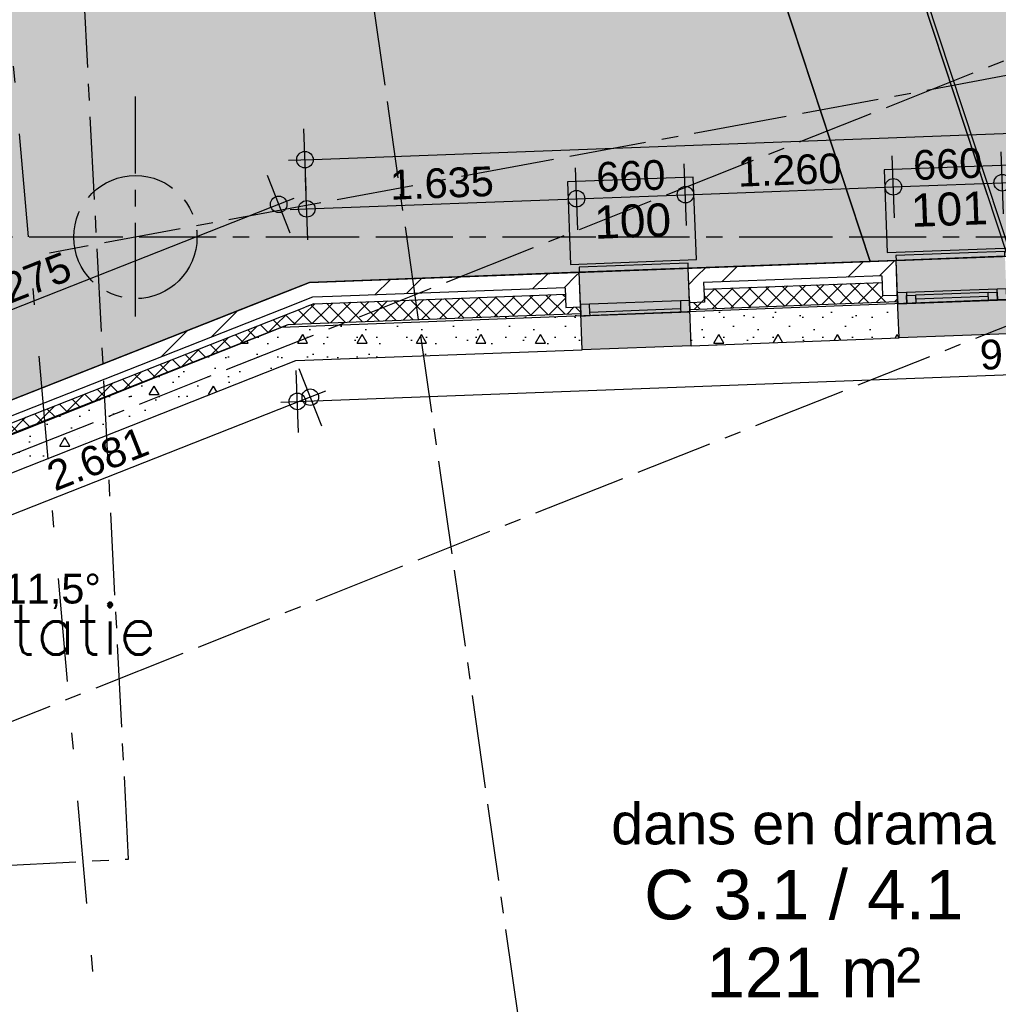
# Model space of a CAD drawing. Extents: x 856 to 5197, y -207 to 263.
# Tile 181 of 225: x 1073.47 to 1079.4, y 29.98 to 35.94. Entities that reach past the tile are written whole.
import ezdxf
from ezdxf.enums import TextEntityAlignment as Align

# ---------------------------------------------------------------- set-up
doc = ezdxf.new("R2010")
doc.units = 0
doc.header["$MEASUREMENT"] = 0
for name, pattern in [('B0302', [1.251, 0.626, -0.3125, 0, -0.3125]), ('B0304', [0.6, 0.5, -0.05, 0, -0.05]), ('B0805', [1.366667, 0.566667, -0.1, 0.033333, -0.1, 0.466667, -0.1])]:
    doc.linetypes.add(name, pattern=pattern)
for name, color, linetype in [('00 BEBOUWING', 7, 'Continuous'), ('00 TERREIN', 7, 'Continuous'), ('21 Buitenwanden', 7, 'Continuous'), ('23 Vloeren', 7, 'Continuous'), ('99 Aankleding 2D tek', 7, 'Continuous'), ('A Lijn doorsnede', 7, 'Continuous'), ('A Stramien', 7, 'Continuous'), ('T Tekst_dim 1_ 100', 7, 'Continuous'), ('Window Markers', 7, 'Continuous'), ('Z Gebruiksopp', 7, 'Continuous')]:
    doc.layers.add(name, color=color, linetype=linetype)
doc.styles.add('GENERATED_STYLE_3', font='Arial')
doc.styles.add('GENERATED_STYLE_5', font='Arial')
doc.styles.get("Standard").update_dxf_attribs({"font": 'txt', "bigfont": 'BIGFONT.SHX'})
doc.dimstyles.new('GENERATED_STYLE__1', dxfattribs={"dimtxt": 0.18, "dimasz": 0.19, "dimexe": 0.18, "dimexo": 0, "dimgap": 0.09, "dimtad": 1, "dimdec": 0, "dimlfac": 1000, "dimzin": 0, "dimdsep": 46, "dimtxsty": 'Standard', "dimblk": 'ARROWHEAD_7', "dimblk1": 'ARROWHEAD_7', "dimblk2": 'ARROWHEAD_7', "dimcen": 0.09, "dimclrd": 7, "dimclre": 7, "dimclrt": 7, "dimadec": 1, "dimazin": 0, "dimtfac": 1, "dimtdec": 4, "dimtmove": 0, "dimatfit": 3, "dimfxl": 0, "dimtolj": 1, "dimtzin": 0, "dimarcsym": 0})
doc.dimstyles.new('GENERATED_STYLE__4', dxfattribs={"dimtxt": 0.18, "dimasz": 0.19, "dimexe": 0.18, "dimexo": 0.04, "dimgap": 0.09, "dimtad": 1, "dimtih": 1, "dimtoh": 1, "dimdec": 0, "dimzin": 0, "dimdsep": 46, "dimtxsty": 'Standard', "dimblk": 'ARROWHEAD_9', "dimblk1": 'ARROWHEAD_9', "dimblk2": 'ARROWHEAD_9', "dimcen": 0.09, "dimclrd": 7, "dimclre": 7, "dimclrt": 7, "dimadec": 1, "dimazin": 0, "dimtfac": 1, "dimtdec": 4, "dimtmove": 0, "dimatfit": 3, "dimfxl": 0, "dimtolj": 1, "dimtzin": 0, "dimarcsym": 0})
doc.dimstyles.new('GENERATED_STYLE__5', dxfattribs={"dimtxt": 0.25, "dimasz": 0.19, "dimexe": 0.18, "dimexo": 0, "dimgap": 0.09, "dimtad": 1, "dimdec": 0, "dimlfac": 1000, "dimzin": 0, "dimdsep": 46, "dimtxsty": 'Standard', "dimblk": 'ARROWHEAD_7', "dimblk1": 'ARROWHEAD_7', "dimblk2": 'ARROWHEAD_7', "dimcen": 0.09, "dimclrd": 7, "dimclre": 7, "dimclrt": 7, "dimadec": 1, "dimazin": 0, "dimtfac": 1, "dimtdec": 4, "dimtmove": 0, "dimatfit": 3, "dimfxl": 0, "dimtolj": 1, "dimtzin": 0, "dimarcsym": 0})
pattern_1 = [(45, (988.21373, 0), (-0.4596194, 0.4596194), []), (45, (988.1218, 0.0919), (-0.4596194, 0.4596194), [])]
pattern_2 = [(0, (988.21373, 0), (0, 0.6235383), [0.06, -0.3]), (0, (988.39373, 0.3118), (0, 0.6235383), [0.06, -0.3]), (60, (988.21373, 0), (-0.54, 0.311769), [0.06, -0.3]), (60, (988.57373, 0), (-0.54, 0.311769), [0.06, -0.3]), (120, (988.27373, 0), (0.54, 0.311769), [0.06, -0.3]), (120, (988.63373, 0), (0.54, 0.311769), [0.06, -0.3]), (0, (988.21373, 0.06), (0, 0.12), [0, -0.12, 0, -0.18]), (45, (988.27373, 0.06), (-0.08485282, 0.08485282), [0, -0.09, 0, -0.15])]
pattern_3 = [(45, (988.21373, 0), (-0.05303301, 0.05303301), []), (135, (988.21373, 0), (0.05303301, 0.05303301), [])]

# ---------------------------------------------------------------- blocks, each defined once
blk = doc.blocks.new('SLAB_173_3', base_point=(1049.1188, 43.3491))
at = {"layer": '00 TERREIN', "linetype": 'Continuous', "lineweight": 0}
h = blk.add_hatch(dxfattribs=at)
h.set_pattern_fill('16_Grind_0003', color=252, style=0, pattern_type=2)
h.set_pattern_definition([(-52.8577, (1056.153, 50.3236), (5.20153, 3.93993), [0.71487, -3.57435]), (-52.8577, (1060.049, 50.584), (5.20153, 3.93993), [0.71487, -3.57435]), (3.8244, (1056.153, 50.3236), (-1.28396, 7.09862), [0.65073, -3.25364]), (3.8244, (1058.743, 46.9045), (-1.28396, 7.09862), [0.65073, -3.25364]), (70.4603, (1056.585, 49.754), (-6.4855, 3.1587), [0.65073, -3.25364]), (70.4603, (1059.175, 46.335), (-6.4855, 3.1587), [0.65073, -3.25364]), (-52.8577, (1056.6537, 50.7027), (1.001036, 0.75824), [0, -1.429741, 0, -2.144611]), (-11.5638, (1057.0853, 50.1329), (0.097413, 1.342047), [0, -1.009183, 0, -1.681972])])
h.paths.add_polyline_path([(1049.1188, 43.3491), (1056.2737, 25.3361), (1072.4184, 31.6957), (1072.4184, 32.6093), (1072.1784, 32.6093), (1072.1784, 33.1493), (1075.2254, 34.3511), (1078.6209, 34.4785), (1066.3132, 71.8035), (1099.5584, 79.0521), (1109.6539, 70.2408, -0.255208), (1138.2137, 84.2609), (1136.8218, 91.5367), (1160.4202, 110.3395), (1167.1528, 84.8299), (1192.1105, 111.5726), (1173.7235, 145.6291), (1129.9394, 108.581), (1121.682, 101.9354), (1115.314, 97.6983), (1109.0702, 93.5553), (1101.9158, 90.8725), (1090.6563, 89.2665), (1084.0175, 90.4624), (1075.6185, 88.3594), (1064.0213, 83.3424), (1052.7564, 67.5101)], flags=0)
at = {"layer": '00 TERREIN', "linetype": 'Continuous', "flags": 128}
blk.add_lwpolyline([(1115.314, 97.6983), (1109.0702, 93.5553), (1101.9158, 90.8725), (1090.6563, 89.2665), (1084.0175, 90.4624), (1075.6185, 88.3594), (1064.0213, 83.3424), (1052.7564, 67.5101), (1049.1188, 43.3491), (1056.2737, 25.3361), (1072.4184, 31.6957), (1072.4184, 32.6093), (1072.1784, 32.6093), (1072.1784, 33.1493), (1075.2254, 34.3511), (1078.6209, 34.4785), (1066.3132, 71.8035), (1099.5584, 79.0521), (1109.6539, 70.2408, -0.255208), (1138.2137, 84.2609)], format="xyb", dxfattribs=at)
blk = doc.blocks.new('SLAB_128_3', base_point=(1198.0661, 100.5417))
at = {"layer": '00 TERREIN', "linetype": 'Continuous', "lineweight": 0}
blk.add_hatch(color=254, dxfattribs=at).paths.add_polyline_path([(1198.0661, 100.5417), (1174.4518, 92.6509), (1160.391, 77.2809), (1159.791, 77.7933), (1166.2695, 85.042), (1159.9596, 108.9497), (1137.6984, 91.2122), (1139.0305, 84.2489), (1132.2671, 84.3483), (1124.8606, 82.2564), (1118.7674, 79.2047), (1112.6177, 74.9375), (1109.2236, 69.559), (1099.3396, 78.1856), (1067.351, 71.211), (1079.4529, 34.5098), (1095.2096, 35.1013), (1096.036, 29.3271), (1097.9943, 15.6446), (1093.1555, 14.952), (1095.5089, -1.511), (1158.0151, -0.565), (1180.3531, -0.2153), (1271.3267, 3.8224)], flags=0)
at = {"layer": '00 TERREIN', "linetype": 'Continuous', "flags": 128}
blk.add_lwpolyline([(1198.0661, 100.5417), (1174.4518, 92.6509), (1160.391, 77.2809), (1159.791, 77.7933), (1166.2695, 85.042), (1159.9596, 108.9497), (1137.6984, 91.2122), (1139.0305, 84.2489), (1132.2671, 84.3483), (1124.8606, 82.2564), (1118.7674, 79.2047), (1112.6177, 74.9375), (1109.2236, 69.559), (1099.3396, 78.1856), (1067.351, 71.211), (1079.4529, 34.5098), (1095.2096, 35.1013), (1096.036, 29.3271), (1097.9943, 15.6446), (1093.1555, 14.952), (1095.5089, -1.511), (1158.0151, -0.565), (1180.3531, -0.2153), (1271.3267, 3.8224)], close=True, dxfattribs=at)
blk = doc.blocks.new('dans en drama_C 3.1 _ 4.1_271_3', base_point=(1078.2013, 30.586))
at = {"linetype": 'Continuous', "lineweight": 0, "flags": 1}
for tag in ['ROOM_PERIM', 'ROOM_WALLS_SURF', 'ROOM_DOORS_SURF', 'ROOM_WINDS_SURF', 'ROOM_BASELEV', 'ROOM_HEIGHT', 'ROOM_NET_AREA', 'ROOM_REDUCED_AREA', 'ROOM_CALC_AREA', 'ROOM_VOLUME']:
    blk.add_attdef(tag, text='', height=2, dxfattribs=at).set_placement((1078.2013, 30.0145), align=Align.BOTTOM_LEFT)
at = {"layer": 'Z Gebruiksopp', "linetype": 'Continuous', "insert": (1078.773, 30.321), "char_height": 0.3, "attachment_point": 1, "style": 'GENERATED_STYLE_3'}
blk.add_mtext('{\\A1{\\H0.7x;\\S2^  ;}}', dxfattribs=at)
at = {"layer": 'Z Gebruiksopp'}
for tag, height, style, p in [('ROOM_NAME', 0.25, 'GENERATED_STYLE_5', (1077.0522, 30.8727)), ('ROOM_NUMBER', 0.3, 'GENERATED_STYLE_3', (1077.2522, 30.4036)), ('ROOM_AREA', 0.3, 'GENERATED_STYLE_3', (1077.6295, 29.9321))]:
    blk.add_attdef(tag, text='', height=height, dxfattribs=dict(at, style=style)).set_placement(p, align=Align.BOTTOM_LEFT)
blk = doc.blocks.new('SLAB_42_3', base_point=(1079.4778, 34.5107))
at = {"layer": '00 TERREIN', "linetype": 'Continuous', "lineweight": 0}
blk.add_hatch(color=252, dxfattribs=at).paths.add_polyline_path([(1079.4778, 34.5107), (1067.351, 71.211), (1099.3396, 78.1856), (1109.3418, 69.6013), (1109.7131, 70.1892), (1099.5584, 79.0521), (1066.3132, 71.8035), (1078.6209, 34.4785)], flags=0)
at = {"layer": '00 TERREIN', "linetype": 'Continuous', "flags": 128}
blk.add_lwpolyline([(1079.4778, 34.5107), (1067.351, 71.211), (1099.3396, 78.1856), (1109.3418, 69.6013), (1109.7131, 70.1892), (1099.5584, 79.0521), (1066.3132, 71.8035), (1078.6209, 34.4785)], close=True, dxfattribs=at)
blk = doc.blocks.new('R1a metaal 11_2', base_point=(988.2137, 0))
at = {"layer": '21 Buitenwanden', "linetype": 'Continuous'}
for p, q in [((987.8837, 0.195), (987.8837, 0.225)), ((987.8837, 0.225), (988.5437, 0.225)), ((987.8837, 0.195), (988.5437, 0.195)), ((988.5437, 0.225), (988.5437, 0.195)), ((987.9387, 0), (987.8837, 0)), ((987.8837, 0), (987.8837, -0.07)), ((987.8837, 0), (987.8837, -0.07)), ((987.9387, -0.02), (987.9387, 0)), ((988.4887, 0), (987.9387, 0)), ((988.5437, 0), (988.4887, 0)), ((988.4887, 0), (988.4887, -0.02)), ((988.5437, -0.07), (988.5437, 0)), ((988.5437, 0), (988.5437, -0.07)), ((987.9387, -0.07), (987.9387, -0.02)), ((987.9937, -0.02), (987.9387, -0.02)), ((987.9387, -0.02), (987.9387, -0.07)), ((987.9937, -0.02), (988.4337, -0.02)), ((987.9937, -0.07), (987.9937, -0.02)), ((987.9937, -0.045), (988.4337, -0.045)), ((988.4887, -0.02), (988.4337, -0.02)), ((988.4337, -0.02), (988.4337, -0.07)), ((988.4887, -0.02), (988.4887, -0.07)), ((988.4887, -0.07), (988.4887, -0.02)), ((987.8837, -0.07), (987.9387, -0.07)), ((987.9387, -0.07), (987.9937, -0.07)), ((987.9937, -0.07), (988.4337, -0.07)), ((987.9937, -0.07), (988.4337, -0.07)), ((988.4337, -0.07), (988.4887, -0.07)), ((988.4887, -0.07), (988.5437, -0.07)), ((987.8837, -0.275), (988.5437, -0.275))]:
    blk.add_line(p, q, dxfattribs=at)
blk = doc.blocks.new('D Marker 11_10', base_point=(988.2137, 0))
at = {"layer": 'Window Markers', "linetype": 'Continuous'}
for p, q in [((987.8325, -0.52), (987.8325, -1.02)), ((988.595, -0.52), (987.8325, -0.52)), ((988.595, -1.02), (988.595, -0.52)), ((987.8325, -1.02), (988.595, -1.02))]:
    blk.add_line(p, q, dxfattribs=at)
at = {"layer": 'Window Markers', "linetype": 'Continuous', "insert": (988.4426, -0.6659), "char_height": 0.2, "attachment_point": 7, "rotation": 180, "style": 'GENERATED_STYLE_3'}
blk.add_mtext('{101}', dxfattribs=at)
blk = doc.blocks.new('R1a metaal 11', base_point=(988.2137, 0))
at = {"layer": '21 Buitenwanden', "linetype": 'Continuous'}
for p, q in [((987.8837, 0.195), (987.8837, 0.225)), ((987.8837, 0.225), (988.5437, 0.225)), ((987.8837, 0.195), (988.5437, 0.195)), ((988.5437, 0.225), (988.5437, 0.195)), ((987.8837, 0), (987.9387, 0)), ((987.8837, -0.07), (987.8837, 0)), ((987.8837, 0), (987.8837, -0.07)), ((987.9387, 0), (987.9387, -0.05)), ((987.9387, 0), (988.4887, 0)), ((988.4887, -0.05), (988.4887, 0)), ((988.4887, 0), (988.5437, 0)), ((988.5437, 0), (988.5437, -0.07)), ((988.5437, 0), (988.5437, -0.07)), ((987.9387, -0.05), (987.9387, -0.07)), ((987.9387, -0.05), (988.4887, -0.05)), ((987.9387, -0.05), (988.4887, -0.05)), ((988.4887, -0.07), (988.4887, -0.05)), ((987.9387, -0.07), (987.8837, -0.07)), ((988.4887, -0.07), (987.9387, -0.07)), ((988.5437, -0.07), (988.4887, -0.07)), ((987.8837, -0.275), (988.5437, -0.275))]:
    blk.add_line(p, q, dxfattribs=at)
blk = doc.blocks.new('D Marker 11_11', base_point=(988.2137, 0))
at = {"layer": 'Window Markers', "linetype": 'Continuous'}
for p, q in [((987.8325, -0.52), (987.8325, -1.02)), ((988.595, -0.52), (987.8325, -0.52)), ((988.595, -1.02), (988.595, -0.52)), ((987.8325, -1.02), (988.595, -1.02))]:
    blk.add_line(p, q, dxfattribs=at)
at = {"layer": 'Window Markers', "linetype": 'Continuous', "insert": (988.4426, -0.6659), "char_height": 0.2, "attachment_point": 7, "rotation": 180, "style": 'GENERATED_STYLE_3'}
blk.add_mtext('{100}', dxfattribs=at)
blk = doc.blocks.new('WALL_339_3', base_point=(1090.3905, 34.9204))
at = {"layer": '21 Buitenwanden', "linetype": 'Continuous', "lineweight": 0}
for points in [[(1078.7771, 34.5144), (1078.7782, 34.4844), (1078.7856, 34.2896), (1079.4451, 34.3143), (1079.4378, 34.5092), (1079.4366, 34.5392)], [(1076.8585, 34.4424), (1076.8596, 34.4124), (1076.8669, 34.2175), (1077.5264, 34.2423), (1077.5191, 34.4372), (1077.518, 34.4671)], [(1078.7856, 34.2896), (1078.7959, 34.0148), (1079.4554, 34.0395), (1079.4451, 34.3143)], [(1076.8669, 34.2175), (1076.8772, 33.9427), (1077.5368, 33.9675), (1077.5264, 34.2423)]]:
    blk.add_hatch(color=255, dxfattribs=at).paths.add_polyline_path(points, flags=0)
at = {"layer": '21 Buitenwanden', "linetype": 'Continuous'}
h = blk.add_hatch(dxfattribs=at)
h.set_pattern_fill('10_Baksteen_0003', color=256, style=0, pattern_type=2)
h.set_pattern_definition(pattern_1)
h.paths.add_polyline_path([(1078.7782, 34.4844), (1077.5191, 34.4372), (1077.6124, 34.3506), (1078.6917, 34.3911)], flags=0)
h = blk.add_hatch(dxfattribs=at)
h.set_pattern_fill('10_Baksteen_0003', color=256, style=0, pattern_type=2)
h.set_pattern_definition(pattern_1)
h.paths.add_polyline_path([(1078.6917, 34.3911), (1078.6962, 34.2712), (1078.7861, 34.2746), (1078.7782, 34.4844)], flags=0)
h = blk.add_hatch(dxfattribs=at)
h.set_pattern_fill('10_Baksteen_0003', color=256, style=0, pattern_type=2)
h.set_pattern_definition(pattern_1)
h.paths.add_polyline_path([(1075.2442, 34.2617), (1076.773, 34.3191), (1076.8596, 34.4124), (1075.4966, 34.3612)], flags=0)
h = blk.add_hatch(dxfattribs=at)
h.set_pattern_fill('10_Baksteen_0003', color=256, style=0, pattern_type=2)
h.set_pattern_definition(pattern_1)
h.paths.add_polyline_path([(1076.773, 34.3191), (1076.7775, 34.1992), (1076.8675, 34.2025), (1076.8596, 34.4124)], flags=0)
h = blk.add_hatch(dxfattribs=at)
h.set_pattern_fill('10_Baksteen_0003', color=256, style=0, pattern_type=2)
h.set_pattern_definition(pattern_1)
h.paths.add_polyline_path([(1077.6124, 34.3506), (1077.5191, 34.4372), (1077.527, 34.2273), (1077.6169, 34.2307)], flags=0)
h = blk.add_hatch(dxfattribs=at)
h.set_pattern_fill('10_Baksteen_0003', color=256, style=0, pattern_type=2)
h.set_pattern_definition(pattern_1)
h.paths.add_polyline_path([(1075.2254, 34.3511), (1075.2096, 34.2604), (1075.2442, 34.2617), (1075.4966, 34.3612)], flags=0)
h = blk.add_hatch(dxfattribs=at)
h.set_pattern_fill('13_45gr_isolatie_0003', color=256, style=0, pattern_type=2)
h.set_pattern_definition(pattern_3)
h.paths.add_polyline_path([(1077.527, 34.2273), (1077.5285, 34.1873), (1078.7876, 34.2346), (1078.7861, 34.2746), (1078.6962, 34.2712), (1078.6932, 34.3511), (1077.6139, 34.3106), (1077.6169, 34.2307)], flags=0)
h = blk.add_hatch(dxfattribs=at)
h.set_pattern_fill('13_45gr_isolatie_0003', color=256, style=0, pattern_type=2)
h.set_pattern_definition(pattern_3)
h.paths.add_polyline_path([(1075.187, 34.1317), (1075.1813, 34.0992), (1076.869, 34.1626), (1076.8675, 34.2025), (1076.7775, 34.1992), (1076.7745, 34.2791), (1075.4332, 34.2288)], flags=0)
h = blk.add_hatch(dxfattribs=at)
h.set_pattern_fill('13_45gr_isolatie_0003', color=256, style=0, pattern_type=2)
h.set_pattern_definition(pattern_3)
h.paths.add_polyline_path([(1075.1992, 34.2009), (1075.187, 34.1317), (1075.4332, 34.2288), (1075.2525, 34.222)], flags=0)
h = blk.add_hatch(dxfattribs=at)
h.set_pattern_fill('10_Baksteen_0003', color=256, style=0, pattern_type=2)
h.set_pattern_definition(pattern_1)
h.paths.add_polyline_path([(1075.2442, 34.2617), (1075.2096, 34.2604), (1075.2072, 34.2471)], flags=0)
h = blk.add_hatch(dxfattribs=at)
h.set_pattern_fill('11_Constructie_beton_0003', color=256, style=0, pattern_type=2)
h.set_pattern_definition(pattern_2)
h.paths.add_polyline_path([(1078.7876, 34.2346), (1077.5285, 34.1873), (1077.5368, 33.9675), (1078.7959, 34.0148)], flags=0)
h = blk.add_hatch(dxfattribs=at)
h.set_pattern_fill('11_Constructie_beton_0003', color=256, style=0, pattern_type=2)
h.set_pattern_definition(pattern_2)
h.paths.add_polyline_path([(1075.7594, 34.1209), (1075.1425, 33.8776), (1076.8772, 33.9427), (1076.869, 34.1626)], flags=0)
h = blk.add_hatch(dxfattribs=at)
h.set_pattern_fill('11_Constructie_beton_0003', color=256, style=0, pattern_type=2)
h.set_pattern_definition(pattern_2)
h.paths.add_polyline_path([(1075.7594, 34.1209), (1075.1813, 34.0992), (1075.1425, 33.8776)], flags=0)
for p, q in [((1078.7782, 34.4844), (1077.5191, 34.4372)), ((1078.7861, 34.2746), (1078.7782, 34.4844)), ((1078.7856, 34.2896), (1078.7782, 34.4844)), ((1076.8596, 34.4124), (1075.2254, 34.3511)), ((1076.8675, 34.2025), (1076.8596, 34.4124)), ((1076.8669, 34.2175), (1076.8596, 34.4124)), ((1077.527, 34.2273), (1077.5191, 34.4372)), ((1077.5264, 34.2423), (1077.5191, 34.4372)), ((1078.6917, 34.3911), (1077.6124, 34.3506)), ((1077.6124, 34.3506), (1077.6169, 34.2307)), ((1077.6139, 34.3106), (1078.6932, 34.3511)), ((1078.6917, 34.3911), (1078.6962, 34.2712)), ((1076.773, 34.3191), (1075.3647, 34.2662)), ((1076.773, 34.3191), (1076.7775, 34.1992)), ((1078.7959, 34.0148), (1078.7856, 34.2896)), ((1075.2442, 34.2617), (1075.2072, 34.2471)), ((1075.3647, 34.2662), (1075.2442, 34.2617)), ((1075.2525, 34.222), (1076.7745, 34.2791)), ((1077.5368, 33.9675), (1077.5264, 34.2423)), ((1077.6169, 34.2307), (1077.527, 34.2273)), ((1077.5285, 34.1873), (1078.7876, 34.2346)), ((1078.6962, 34.2712), (1078.7861, 34.2746)), ((1075.2525, 34.222), (1075.1992, 34.2009)), ((1076.7775, 34.1992), (1076.8675, 34.2025)), ((1076.8772, 33.9427), (1076.8669, 34.2175)), ((1075.1813, 34.0992), (1076.869, 34.1626)), ((1077.5368, 33.9675), (1078.7959, 34.0148)), ((1075.1425, 33.8776), (1076.8772, 33.9427))]:
    blk.add_line(p, q, dxfattribs=at)
at = {"layer": '21 Buitenwanden', "linetype": 'Continuous', "xscale": -1, "rotation": 2.149925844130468}
for name, p in [('R1a metaal 11_2', (1079.1153, 34.3019)), ('R1a metaal 11', (1077.1967, 34.2299))]:
    blk.add_blockref(name, p, dxfattribs=at)
at = {"layer": 'Window Markers', "linetype": 'Continuous', "rotation": 182.1499258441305}
for name, p in [('D Marker 11_10', (1079.1256, 34.0271)), ('D Marker 11_11', (1077.207, 33.9551))]:
    blk.add_blockref(name, p, dxfattribs=at)
blk = doc.blocks.new('WALL_340_3', base_point=(1075.2254, 34.3511))
at = {"layer": '21 Buitenwanden', "linetype": 'Continuous'}
h = blk.add_hatch(dxfattribs=at)
h.set_pattern_fill('10_Baksteen_0003', color=256, style=0, pattern_type=2)
h.set_pattern_definition(pattern_1)
h.paths.add_polyline_path([(1075.2096, 34.2604), (1075.2254, 34.3511), (1074.9731, 34.2515)], flags=0)
h = blk.add_hatch(dxfattribs=at)
h.set_pattern_fill('10_Baksteen_0003', color=256, style=0, pattern_type=2)
h.set_pattern_definition(pattern_1)
h.paths.add_polyline_path([(1072.2684, 33.1004), (1072.2816, 33.0933), (1075.2072, 34.2471), (1075.2096, 34.2604), (1074.9731, 34.2515), (1072.2684, 33.1848)], flags=0)
h = blk.add_hatch(dxfattribs=at)
h.set_pattern_fill('13_45gr_isolatie_0003', color=256, style=0, pattern_type=2)
h.set_pattern_definition(pattern_3)
h.paths.add_polyline_path([(1075.0967, 34.096), (1075.187, 34.1317), (1075.1992, 34.2009), (1074.916, 34.0893)], flags=0)
h = blk.add_hatch(dxfattribs=at)
h.set_pattern_fill('13_45gr_isolatie_0003', color=256, style=0, pattern_type=2)
h.set_pattern_definition(pattern_3)
h.paths.add_polyline_path([(1075.1813, 34.0992), (1075.187, 34.1317), (1075.0967, 34.096)], flags=0)
h = blk.add_hatch(dxfattribs=at)
h.set_pattern_fill('13_45gr_isolatie_0003', color=256, style=0, pattern_type=2)
h.set_pattern_definition(pattern_3)
h.paths.add_polyline_path([(1072.4284, 33.0437), (1075.0967, 34.096), (1074.916, 34.0893), (1072.4284, 33.1082)], flags=0)
h = blk.add_hatch(dxfattribs=at)
h.set_pattern_fill('11_Constructie_beton_0003', color=256, style=0, pattern_type=2)
h.set_pattern_definition(pattern_2)
h.paths.add_polyline_path([(1075.1425, 33.8776), (1075.1813, 34.0992), (1075.0967, 34.096), (1074.4798, 33.8527)], flags=0)
h = blk.add_hatch(dxfattribs=at)
h.set_pattern_fill('11_Constructie_beton_0003', color=256, style=0, pattern_type=2)
h.set_pattern_definition(pattern_2)
h.paths.add_polyline_path([(1072.6484, 32.8939), (1075.1425, 33.8776), (1074.4798, 33.8527), (1072.6484, 33.1304)], flags=0)
h = blk.add_hatch(dxfattribs=at)
h.set_pattern_fill('10_Baksteen_0003', color=256, style=0, pattern_type=2)
h.set_pattern_definition(pattern_1)
h.paths.add_polyline_path([(1072.1784, 33.1493), (1072.2684, 33.1004), (1072.2684, 33.1848)], flags=0)
h = blk.add_hatch(dxfattribs=at)
h.set_pattern_fill('13_45gr_isolatie_0003', color=256, style=0, pattern_type=2)
h.set_pattern_definition(pattern_3)
h.paths.add_polyline_path([(1072.4284, 33.1082), (1072.3274, 33.0683), (1072.3962, 33.031), (1072.4284, 33.0437)], flags=0)
h = blk.add_hatch(dxfattribs=at)
h.set_pattern_fill('11_Constructie_beton_0003', color=256, style=0, pattern_type=2)
h.set_pattern_definition(pattern_2)
h.paths.add_polyline_path([(1072.4284, 33.0135), (1072.6484, 32.8939), (1072.6484, 33.1304), (1072.4284, 33.0437)], flags=0)
h = blk.add_hatch(dxfattribs=at)
h.set_pattern_fill('13_45gr_isolatie_0003', color=256, style=0, pattern_type=2)
h.set_pattern_definition(pattern_3)
h.paths.add_polyline_path([(1072.4284, 33.0437), (1072.3962, 33.031), (1072.4284, 33.0135)], flags=0)
for p, q in [((1075.2254, 34.3511), (1074.9731, 34.2515)), ((1074.9731, 34.2515), (1072.1784, 33.1493)), ((1075.2072, 34.2471), (1075.132, 34.2175)), ((1075.132, 34.2175), (1072.3084, 33.1038)), ((1072.3274, 33.0683), (1075.1992, 34.2009)), ((1072.4284, 33.0437), (1075.0967, 34.096)), ((1075.0967, 34.096), (1075.1813, 34.0992)), ((1072.6484, 32.8939), (1075.1425, 33.8776)), ((1072.3084, 33.1038), (1072.2816, 33.0933)), ((1072.4284, 33.0437), (1072.4284, 33.0135))]:
    blk.add_line(p, q, dxfattribs=at)
blk = doc.blocks.new('*D721', base_point=(988.2137, 0))
at = {"layer": 'T Tekst_dim 1_ 100', "linetype": 'Continuous'}
for p, q in [((1075.1077, 34.6497), (1074.9701, 34.9985)), ((1074.9924, 34.8058), (1075.1319, 34.8608)), ((1072.0384, 33.6407), (1074.9924, 34.8058)), ((1072.0606, 33.4479), (1071.9231, 33.7968)), ((1071.8988, 33.5857), (1072.0384, 33.6407))]:
    blk.add_line(p, q, dxfattribs=at)
for centre in [(1075.0389, 34.8241), (1071.9918, 33.6224)]:
    blk.add_circle(centre, 0.05, dxfattribs=at)
at = {"layer": 'T Tekst_dim 1_ 100', "insert": (1073.1488, 34.3109), "char_height": 0.18, "attachment_point": 1, "rotation": 21.52415, "style": 'GENERATED_STYLE_3'}
blk.add_mtext('{3.275}', dxfattribs=at)
blk = doc.blocks.new('ARROWHEAD_7')
at = {"color": 0, "linetype": 'Continuous', "lineweight": 0}
for p, q in [((0, 0), (-1, 0)), ((-0.25, 0), (0.25, 0)), ((0, -0.25), (0, 0.25))]:
    blk.add_line(p, q, dxfattribs=at)
blk.add_circle((0, 0), 0.25, dxfattribs=at)
blk = doc.blocks.new('*D722', base_point=(988.2137, 0))
at = {"layer": 'T Tekst_dim 1_ 100', "linetype": 'Continuous'}
for p, q in [((1084.4641, 33.7923), (1084.45, 34.167)), ((1075.2018, 33.6322), (1084.507, 33.9815)), ((1075.1588, 33.443), (1075.1448, 33.8177)), ((1075.0519, 33.6266), (1075.2018, 33.6322))]:
    blk.add_line(p, q, dxfattribs=at)
for centre in [(1084.4571, 33.9797), (1075.1518, 33.6303)]:
    blk.add_circle(centre, 0.05, dxfattribs=at)
at = {"layer": 'T Tekst_dim 1_ 100', "char_height": 0.18, "attachment_point": 1, "rotation": 2.14993, "style": 'GENERATED_STYLE_3'}
for s, insert in [('{210}', (1083.9874, 34.1782)), ('{9.312}', (1079.2819, 34.0015))]:
    blk.add_mtext(s, dxfattribs=dict(at, insert=insert))
blk = doc.blocks.new('*D723', base_point=(988.2137, 0))
at = {"layer": 'T Tekst_dim 1_ 100', "linetype": 'Continuous'}
for p, q in [((1084.4641, 33.7923), (1084.45, 34.167)), ((1084.6742, 33.8002), (1084.6601, 34.1749)), ((1084.507, 33.9815), (1084.7171, 33.9894)), ((1075.2018, 33.6322), (1084.507, 33.9815))]:
    blk.add_line(p, q, dxfattribs=at)
blk.add_circle((1084.6671, 33.9876), 0.05, dxfattribs=at)
blk = doc.blocks.new('*D732', base_point=(988.2137, 0))
at = {"layer": 'T Tekst_dim 1_ 100', "linetype": 'Continuous'}
for p, q in [((1075.1611, 33.8304), (1075.2987, 33.4815)), ((1075.323, 33.6926), (1075.1834, 33.6376)), ((1075.1834, 33.6376), (1072.7824, 32.6906)), ((1072.6671, 32.8467), (1072.8046, 32.4979)), ((1072.7824, 32.6906), (1072.6428, 32.6356))]:
    blk.add_line(p, q, dxfattribs=at)
for centre in [(1075.2299, 33.6559), (1072.7358, 32.6723)]:
    blk.add_circle(centre, 0.05, dxfattribs=at)
at = {"layer": 'T Tekst_dim 1_ 100', "insert": (1073.6163, 33.2517), "char_height": 0.18, "attachment_point": 1, "rotation": 21.52415, "style": 'GENERATED_STYLE_3'}
blk.add_mtext('{2.681}', dxfattribs=at)
blk = doc.blocks.new('*D854', base_point=(988.2137, 0))
at = {"layer": 'T Tekst_dim 1_ 100', "linetype": 'Continuous'}
for p, q in [((1073.1381, 33.0871), (1073.0697, 32.9633)), ((1073.1381, 33.0871), (1073.2619, 33.0187)), ((1073.2619, 33.0187), (1073.0697, 32.9633)), ((1072.6484, 32.5893), (1072.6484, 32.18)), ((1072.6484, 32.3675), (1072.7385, 32.4766)), ((1072.7385, 32.4766), (1072.7575, 32.2775)), ((1072.6484, 32.3675), (1072.7575, 32.2775))]:
    blk.add_line(p, q, dxfattribs=at)
blk.add_arc((1072.6484, 32.8939), 0.5264, 280.90029, 10.62386, dxfattribs=at)
at = {"layer": 'T Tekst_dim 1_ 100', "insert": (1073.2324, 32.5865), "char_height": 0.18, "attachment_point": 1, "style": 'GENERATED_STYLE_3'}
blk.add_mtext('{111,5°}', dxfattribs=at)
blk = doc.blocks.new('ARROWHEAD_9')
at = {"color": 0, "linetype": 'Continuous', "lineweight": 0}
blk.add_line((0, 0), (-1, 0), dxfattribs=at)
at = {"color": 0, "linetype": 'Continuous', "lineweight": 0, "flags": 128}
blk.add_lwpolyline([(-0.525, 0.525), (0, 0), (-0.525, -0.525)], close=True, dxfattribs=at)
blk = doc.blocks.new('CUTPLANE_3_3', base_point=(1076.8644, -3.5558))
at = {"layer": 'A Lijn doorsnede', "linetype": 'B0302'}
blk.add_line((1076.8209, -3.0577), (1073.1705, 38.6661), dxfattribs=at)
blk = doc.blocks.new('CUTPLANE_14_3', base_point=(1070.5137, 30.6724))
at = {"layer": 'A Lijn doorsnede', "linetype": 'B0304'}
for p, q in [((1073.8247, 36.7669), (1072.2061, 36.6833)), ((1074.1296, 30.859), (1073.8247, 36.7669)), ((1072.511, 30.7754), (1074.1296, 30.859))]:
    blk.add_line(p, q, dxfattribs=at)
at = {"layer": 'A Lijn doorsnede', "linetype": 'Continuous'}
for p, q in [((1070.4085, 36.5906), (1071.4072, 36.6421)), ((1070.7134, 30.6827), (1071.7121, 30.7342))]:
    blk.add_line(p, q, dxfattribs=at)
at = {"layer": 'A Lijn doorsnede', "linetype": 'B0302'}
blk.add_line((1070.5137, 30.6724), (1070.2088, 36.5803), dxfattribs=at)
at = {"layer": 'A Lijn doorsnede', "linetype": 'Continuous', "char_height": 0.5, "attachment_point": 7, "rotation": 272.95405, "style": 'GENERATED_STYLE_3'}
for insert in [(1070.3574, 37.8043), (1070.7404, 30.3837)]:
    blk.add_mtext('{G2}', dxfattribs=dict(at, insert=insert))
blk = doc.blocks.new('SLAB_160_3', base_point=(1010.4516, 14.6048))
at = {"layer": '00 BEBOUWING', "linetype": 'Continuous', "lineweight": 0}
h = blk.add_hatch(dxfattribs=at)
h.set_pattern_fill('Lijnen_horz_300_0003', color=252, style=0, pattern_type=2)
h.set_pattern_definition([(-68.47284, (1053.013, 34.02567), (0.2391415, 0.181139), [])])
h.paths.add_polyline_path([(1010.4516, 14.6048, 0.021087), (1019.1029, 17.3085, 0.018844), (1027.3444, 20.5414, 0.019457), (1033.0616, 23.2979, 0.021053), (1039.4137, 27.0746, 0.012604), (1046.3543, 31.8857, -0.005224), (1050.1735, 34.6054, -0.015709), (1054.097, 37.1588, -0.038118), (1061.6023, 40.9168, -0.060138), (1075.6175, 44.7996, -0.027771), (1082.1049, 45.4073, -0.017728), (1088.5517, 45.3966, -0.015048), (1100.786, 44.6195), (1100.9421, 47.4771, -0.022245), (1086.1565, 48.8689, 0.006434), (1082.1656, 49.3791, 0.019419), (1078.1682, 49.6816, 0.081773), (1066.3683, 48.06, 0.039967), (1059.8662, 45.4945, 0.035037), (1053.779, 41.9653, 0.020762), (1050.0167, 39.1669, 0.006842), (1046.4838, 36.2201, -0.007032), (1042.8961, 33.229, -0.014424), (1039.6808, 30.7964, -0.02836), (1033.5233, 26.9106, -0.018437), (1028.5024, 24.4015, -0.018164), (1019.9034, 20.8364, -0.019729), (1010.7526, 17.7467)], flags=0)
blk = doc.blocks.new('SLAB_492_3', base_point=(1055.6992, 26.5928))
at = {"layer": '23 Vloeren', "linetype": 'Continuous', "flags": 128}
blk.add_lwpolyline([(1062.056, 0.03), (1063.1348, 1.1087), (1063.1349, 1.65), (1066.0458, 1.65), (1068.2143, 1.65), (1068.2143, 0.85), (1074.0584, 0.85), (1073.984, 2.293), (1080.3214, 2.293), (1080.4236, 1.572), (1090.0653, 1.572), (1090.0653, 2.302), (1094.8568, 2.302), (1094.6389, 3.825), (1093.0485, 14.9368), (1092.999, 14.9297), (1090.1749, 34.6621), (1075.0561, 34.0777), (1072.3896, 33.0185), (1072.3916, 31.6097), (1056.253, 25.1988), (1055.6992, 26.5928), (1015.1945, 10.5027)], dxfattribs=at)
blk = doc.blocks.new('*D1048', base_point=(988.2137, 0))
at = {"layer": 'A Stramien', "linetype": 'Continuous'}
for p, q in [((1063.891, 34.4087), (1063.7526, 34.7573)), ((1063.7753, 34.5645), (1063.9147, 34.6199)), ((1057.1769, 31.9434), (1063.7753, 34.5645)), ((1057.1996, 31.7507), (1057.0612, 32.0992)), ((1053.8312, 30.6143), (1057.1769, 31.9434))]:
    blk.add_line(p, q, dxfattribs=at)
for centre in [(1063.8218, 34.583), (1057.1304, 31.9249)]:
    blk.add_circle(centre, 0.05, dxfattribs=at)
at = {"layer": 'A Stramien', "insert": (1059.9816, 33.3803), "char_height": 0.25, "attachment_point": 1, "rotation": 21.66501}
blk.add_mtext('{7.200}', dxfattribs=at)
blk = doc.blocks.new('*D1126', base_point=(988.2137, 0))
at = {"layer": 'T Tekst_dim 1_ 100', "linetype": 'Continuous'}
for p, q in [((1076.8499, 34.6704), (1076.8358, 35.0452)), ((1075.2158, 34.6091), (1075.2017, 34.9838)), ((1075.2587, 34.7983), (1076.8928, 34.8597)), ((1075.1088, 34.7927), (1075.2587, 34.7983))]:
    blk.add_line(p, q, dxfattribs=at)
for centre in [(1076.8429, 34.8578), (1075.2087, 34.7964)]:
    blk.add_circle(centre, 0.05, dxfattribs=at)
at = {"layer": 'T Tekst_dim 1_ 100', "insert": (1075.709, 35.0314), "char_height": 0.18, "attachment_point": 1, "rotation": 2.14993, "style": 'GENERATED_STYLE_3'}
blk.add_mtext('{1.635}', dxfattribs=at)
blk = doc.blocks.new('*D1127', base_point=(988.2137, 0))
at = {"layer": 'T Tekst_dim 1_ 100', "linetype": 'Continuous'}
for p, q in [((1077.5094, 34.6952), (1077.4954, 35.0699)), ((1076.8499, 34.6704), (1076.8358, 35.0452)), ((1076.8928, 34.8597), (1077.5524, 34.8844)), ((1075.2587, 34.7983), (1076.8928, 34.8597))]:
    blk.add_line(p, q, dxfattribs=at)
blk.add_circle((1077.5024, 34.8825), 0.05, dxfattribs=at)
at = {"layer": 'T Tekst_dim 1_ 100', "insert": (1076.9587, 35.0783), "char_height": 0.18, "attachment_point": 1, "rotation": 2.14993, "style": 'GENERATED_STYLE_3'}
blk.add_mtext('{660}', dxfattribs=at)
blk = doc.blocks.new('*D1128', base_point=(988.2137, 0))
at = {"layer": 'T Tekst_dim 1_ 100', "linetype": 'Continuous'}
for p, q in [((1077.5094, 34.6952), (1077.4954, 35.0699)), ((1078.7686, 34.7424), (1078.7545, 35.1172)), ((1076.8928, 34.8597), (1077.5524, 34.8844)), ((1077.5524, 34.8844), (1078.8115, 34.9317))]:
    blk.add_line(p, q, dxfattribs=at)
blk.add_circle((1078.7615, 34.9298), 0.05, dxfattribs=at)
at = {"layer": 'T Tekst_dim 1_ 100', "insert": (1077.8152, 35.1104), "char_height": 0.18, "attachment_point": 1, "rotation": 2.14993, "style": 'GENERATED_STYLE_3'}
blk.add_mtext('{1.260}', dxfattribs=at)
blk = doc.blocks.new('*D1129', base_point=(988.2137, 0))
at = {"layer": 'T Tekst_dim 1_ 100', "linetype": 'Continuous'}
for p, q in [((1079.4281, 34.7672), (1079.414, 35.1419)), ((1078.7686, 34.7424), (1078.7545, 35.1172)), ((1078.8115, 34.9317), (1079.471, 34.9564)), ((1077.5524, 34.8844), (1078.8115, 34.9317))]:
    blk.add_line(p, q, dxfattribs=at)
blk.add_circle((1079.4211, 34.9546), 0.05, dxfattribs=at)
at = {"layer": 'T Tekst_dim 1_ 100', "insert": (1078.8774, 35.1503), "char_height": 0.18, "attachment_point": 1, "rotation": 2.14993, "style": 'GENERATED_STYLE_3'}
blk.add_mtext('{660}', dxfattribs=at)
blk = doc.blocks.new('*D1130', base_point=(988.2137, 0))
at = {"layer": 'T Tekst_dim 1_ 100', "linetype": 'Continuous'}
for p, q in [((1080.6872, 34.8145), (1080.6731, 35.1892)), ((1079.4281, 34.7672), (1079.414, 35.1419)), ((1079.471, 34.9564), (1080.7301, 35.0037)), ((1078.8115, 34.9317), (1079.471, 34.9564))]:
    blk.add_line(p, q, dxfattribs=at)
blk.add_circle((1080.6802, 35.0018), 0.05, dxfattribs=at)
at = {"layer": 'T Tekst_dim 1_ 100', "insert": (1079.7338, 35.1825), "char_height": 0.18, "attachment_point": 1, "rotation": 2.14993, "style": 'GENERATED_STYLE_3'}
blk.add_mtext('{1.260}', dxfattribs=at)
blk = doc.blocks.new('*D1131', base_point=(988.2137, 0))
at = {"layer": 'T Tekst_dim 1_ 100', "linetype": 'Continuous'}
for p, q in [((1080.6872, 34.8145), (1080.6731, 35.1892)), ((1081.3467, 34.8392), (1081.3327, 35.214)), ((1079.471, 34.9564), (1080.7301, 35.0037)), ((1080.7301, 35.0037), (1081.3897, 35.0285))]:
    blk.add_line(p, q, dxfattribs=at)
blk.add_circle((1081.3397, 35.0266), 0.05, dxfattribs=at)
at = {"layer": 'T Tekst_dim 1_ 100', "insert": (1080.796, 35.2223), "char_height": 0.18, "attachment_point": 1, "rotation": 2.14993, "style": 'GENERATED_STYLE_3'}
blk.add_mtext('{660}', dxfattribs=at)
blk = doc.blocks.new('*D1132', base_point=(988.2137, 0))
at = {"layer": 'T Tekst_dim 1_ 100', "linetype": 'Continuous'}
for p, q in [((1082.6058, 34.8865), (1082.5918, 35.2612)), ((1081.3467, 34.8392), (1081.3327, 35.214)), ((1081.3897, 35.0285), (1082.6488, 35.0757)), ((1080.7301, 35.0037), (1081.3897, 35.0285))]:
    blk.add_line(p, q, dxfattribs=at)
blk.add_circle((1082.5988, 35.0739), 0.05, dxfattribs=at)
at = {"layer": 'T Tekst_dim 1_ 100', "insert": (1081.6525, 35.2545), "char_height": 0.18, "attachment_point": 1, "rotation": 2.14993, "style": 'GENERATED_STYLE_3'}
blk.add_mtext('{1.260}', dxfattribs=at)
blk = doc.blocks.new('*D1133', base_point=(988.2137, 0))
at = {"layer": 'T Tekst_dim 1_ 100', "linetype": 'Continuous'}
for p, q in [((1082.6058, 34.8865), (1082.5918, 35.2612)), ((1083.2654, 34.9113), (1083.2513, 35.286)), ((1081.3897, 35.0285), (1082.6488, 35.0757)), ((1082.6488, 35.0757), (1083.3083, 35.1005))]:
    blk.add_line(p, q, dxfattribs=at)
blk.add_circle((1083.2583, 35.0986), 0.05, dxfattribs=at)
at = {"layer": 'T Tekst_dim 1_ 100', "insert": (1082.7147, 35.2944), "char_height": 0.18, "attachment_point": 1, "rotation": 2.14993, "style": 'GENERATED_STYLE_3'}
blk.add_mtext('{660}', dxfattribs=at)
blk = doc.blocks.new('*D1134', base_point=(988.2137, 0))
at = {"layer": 'T Tekst_dim 1_ 100', "linetype": 'Continuous'}
for p, q in [((1090.3808, 35.1784), (1090.3667, 35.5531)), ((1083.3083, 35.1005), (1090.3238, 35.3639)), ((1090.3238, 35.3639), (1090.4737, 35.3695)), ((1083.2654, 34.9113), (1083.2513, 35.286)), ((1082.6488, 35.0757), (1083.3083, 35.1005))]:
    blk.add_line(p, q, dxfattribs=at)
blk.add_circle((1090.3737, 35.3657), 0.05, dxfattribs=at)
at = {"layer": 'T Tekst_dim 1_ 100', "insert": (1086.4993, 35.4364), "char_height": 0.18, "attachment_point": 1, "rotation": 2.14993, "style": 'GENERATED_STYLE_3'}
blk.add_mtext('{7.120}', dxfattribs=at)
blk = doc.blocks.new('*D1135', base_point=(988.2137, 0))
at = {"layer": 'T Tekst_dim 1_ 100', "linetype": 'Continuous'}
for p, q in [((1090.3696, 35.4761), (1090.3555, 35.8509)), ((1075.2475, 35.0961), (1090.3126, 35.6616)), ((1090.3126, 35.6616), (1090.4625, 35.6673)), ((1075.2046, 34.9068), (1075.1905, 35.2816)), ((1075.0976, 35.0904), (1075.2475, 35.0961))]:
    blk.add_line(p, q, dxfattribs=at)
for centre in [(1090.3626, 35.6635), (1075.1976, 35.0942)]:
    blk.add_circle(centre, 0.05, dxfattribs=at)
at = {"layer": 'T Tekst_dim 1_ 100', "insert": (1082.3947, 35.5805), "char_height": 0.18, "attachment_point": 1, "rotation": 2.14993, "style": 'GENERATED_STYLE_3'}
blk.add_mtext('{15.176}', dxfattribs=at)
blk = doc.blocks.new('*D1215', base_point=(988.2137, 0))
at = {"layer": 'A Stramien', "linetype": 'Continuous'}
for p, q in [((1081.8215, 39.0694), (1075.2625, 38.1307)), ((1075.2625, 38.1307), (1073.7504, 37.9143)), ((1073.6744, 38.0928), (1073.7275, 37.7216)), ((1073.7504, 37.9143), (1073.602, 37.893))]:
    blk.add_line(p, q, dxfattribs=at)
blk.add_circle((1073.7009, 37.9072), 0.05, dxfattribs=at)
at = {"layer": 'A Stramien', "insert": (1074.0552, 38.261), "char_height": 0.25, "attachment_point": 1, "rotation": 8.14501}
blk.add_mtext('{1.627}', dxfattribs=at)

msp = doc.modelspace()

# ---------------------------------------------------------------- linework, layer by layer
at = {"layer": '00 TERREIN', "color": 250, "linetype": 'Continuous', "lineweight": 0, "flags": 128}
msp.add_lwpolyline([(1159.791, 77.7933), (1166.2695, 85.042), (1159.9596, 108.9497), (1137.6984, 91.2122), (1139.0305, 84.2489), (1132.5979, 82.2505), (1129.137, 81.2731), (1125.6261, 80.2814), (1122.7583, 78.8451), (1119.8461, 77.3866), (1116.8947, 75.3387), (1109.8912, 69.1686), (1106.774, 71.8051), (1099.3396, 78.1856), (1067.351, 71.211), (1079.3302, 34.8789)], dxfattribs=at)
at = {"layer": 'A Stramien', "linetype": 'B0805'}
for p, q in [((1081.1659, -2.7637), (1075.2031, 38.8989)), ((1074.1707, 34.1444), (1074.1707, 35.5041))]:
    msp.add_line(p, q, dxfattribs=at)
at = {"layer": 'A Stramien', "linetype": 'B0805', "flags": 128}
for points in [[(1008.1189, 7.3655), (1092.5526, 40.906)], [(1093.1064, 39.5119), (1008.6727, 5.9714)], [(1093.6153, 38.2308), (1073.6498, 34.5286)], [(1098.4604, 34.6252), (1067.0084, 34.6252)]]:
    msp.add_lwpolyline(points, dxfattribs=at)
at = {"layer": 'A Stramien', "linetype": 'B0805'}
msp.add_circle((1074.1707, 34.6252), 0.3731, dxfattribs=at)

# ---------------------------------------------------------------- block references
at = {"layer": '00 BEBOUWING', "linetype": 'Continuous'}
msp.add_blockref('SLAB_160_3', (1010.4516, 14.6048), dxfattribs=at)
at = {"layer": '00 TERREIN', "linetype": 'Continuous'}
for name, p in [('SLAB_173_3', (1049.1188, 43.3491)), ('SLAB_128_3', (1198.0661, 100.5417)), ('SLAB_42_3', (1079.4778, 34.5107))]:
    msp.add_blockref(name, p, dxfattribs=at)
at = {"layer": '21 Buitenwanden'}
for name, p in [('WALL_339_3', (1090.3905, 34.9204)), ('WALL_340_3', (1075.2254, 34.3511))]:
    msp.add_blockref(name, p, dxfattribs=at)
at = {"layer": '23 Vloeren', "linetype": 'Continuous'}
msp.add_blockref('SLAB_492_3', (1055.6992, 26.5928), dxfattribs=at)
at = {"layer": 'A Lijn doorsnede'}
for name, p in [('CUTPLANE_3_3', (1076.8644, -3.5558)), ('CUTPLANE_14_3', (1070.5137, 30.6724))]:
    msp.add_blockref(name, p, dxfattribs=at)
at = {"layer": 'Z Gebruiksopp', "linetype": 'Continuous'}
ref = msp.add_blockref('dans en drama_C 3.1 _ 4.1_271_3', (1078.2013, 30.586), dxfattribs=at)
ref.add_attrib('ROOM_NAME', 'dans en drama', dxfattribs={"color": 7, "linetype": 'Continuous', "height": 0.25, "style": 'GENERATED_STYLE_5'}).set_placement((1077.0522, 30.8727), align=Align.BOTTOM_LEFT)
ref.add_attrib('ROOM_NUMBER', 'C 3.1 / 4.1', dxfattribs={"color": 7, "linetype": 'Continuous', "height": 0.3, "style": 'GENERATED_STYLE_3'}).set_placement((1077.2522, 30.4036), align=Align.BOTTOM_LEFT)
ref.add_attrib('ROOM_AREA', '121 m', dxfattribs={"color": 7, "linetype": 'Continuous', "height": 0.3, "style": 'GENERATED_STYLE_3'}).set_placement((1077.6295, 29.9321), align=Align.BOTTOM_LEFT)

# ---------------------------------------------------------------- texts
at = {"layer": '99 Aankleding 2D tek', "linetype": 'Continuous', "insert": (1072.6929, 32.3975), "char_height": 0.3, "attachment_point": 1}
msp.add_mtext('{Dilatatie}', dxfattribs=at)

# ---------------------------------------------------------------- dimensions: what is measured, and where the dimension line sits
at = {"layer": 'A Stramien', "linetype": 'Continuous'}
for base, p1, p2, angle, picture, middle in [((1081.871, 39.0765), (1075.2487, 38.5797), (1074.1707, 34.6252), 188.14501, '*D1215', (1074.5424, 38.2044)), ((1020.3278, 17.3054), (1070.9109, -2.7656), (1078.6582, -2.7656), 21.66501, '*D1048', (1060.4685, 33.4392))]:
    dim = msp.add_linear_dim(base=base, p1=p1, p2=p2, angle=angle, dimstyle='GENERATED_STYLE__5', dxfattribs=at)
    dim.commit()
    dim.dimension.update_dxf_attribs({"geometry": picture, "text_midpoint": middle})
at = {"layer": 'T Tekst_dim 1_ 100', "linetype": 'Continuous'}
for base, p1, p2, angle, picture, middle in [((1090.3626, 35.6635), (1075.2254, 34.3511), (1090.3905, 34.9204), 2.14993, '*D1135', (1082.8151, 35.5063)), ((1076.8429, 34.8578), (1083.2751, 34.6532), (1090.3905, 34.9204), 2.14993, '*D1134', (1086.8439, 35.3593)), ((1076.8429, 34.8578), (1082.6155, 34.6285), (1083.2751, 34.6532), 2.14993, '*D1133', (1082.9455, 35.213)), ((1076.8429, 34.8578), (1081.3564, 34.5812), (1082.6155, 34.6285), 2.14993, '*D1132', (1081.9971, 35.1774)), ((1076.8429, 34.8578), (1080.6969, 34.5565), (1081.3564, 34.5812), 2.14993, '*D1131', (1081.0269, 35.1409)), ((1076.8429, 34.8578), (1079.4378, 34.5092), (1080.6969, 34.5565), 2.14993, '*D1130', (1080.0785, 35.1053)), ((1076.8429, 34.8578), (1078.7782, 34.4844), (1079.4378, 34.5092), 2.14993, '*D1129', (1079.1082, 35.0689)), ((1076.8429, 34.8578), (1077.5191, 34.4372), (1078.7782, 34.4844), 2.14993, '*D1128', (1078.1598, 35.0333)), ((1076.8429, 34.8578), (1076.8596, 34.4124), (1077.5191, 34.4372), 2.14993, '*D1127', (1077.1896, 34.9969)), ((1076.8429, 34.8578), (1075.2254, 34.3511), (1076.8596, 34.4124), 2.14993, '*D1126', (1076.0537, 34.9542)), ((1075.0389, 34.8241), (1072.1784, 33.1493), (1075.2254, 34.3511), 21.52415, '*D721', (1073.4995, 34.3524)), ((1084.4571, 33.9797), (1075.1425, 33.8776), (1084.4478, 34.2269), 2.14993, '*D722', (1079.6265, 33.9244)), ((1084.4571, 33.9797), (1084.4478, 34.2269), (1084.6579, 34.2348), 2.14993, '*D723', (1084.2183, 34.0968)), ((1072.7358, 32.6723), (1075.1425, 33.8776), (1072.6484, 32.8939), 201.52415, '*D732', (1073.967, 33.2933))]:
    dim = msp.add_linear_dim(base=base, p1=p1, p2=p2, angle=angle, dimstyle='GENERATED_STYLE__1', dxfattribs=at)
    dim.commit()
    dim.dimension.update_dxf_attribs({"geometry": picture, "text_midpoint": middle})
dim = msp.add_angular_dim_3p(base=(1073.0836, 32.5978), center=(1072.6484, 32.8939), p1=(1072.6484, 32.6093), p2=(1075.1425, 33.8776), dimstyle='GENERATED_STYLE__4', dxfattribs=at)
dim.commit()
dim.dimension.update_dxf_attribs({"geometry": '*D854', "text_midpoint": (1073.6259, 32.4965), "dimtype": 165})

doc.saveas('drawing.dxf')
